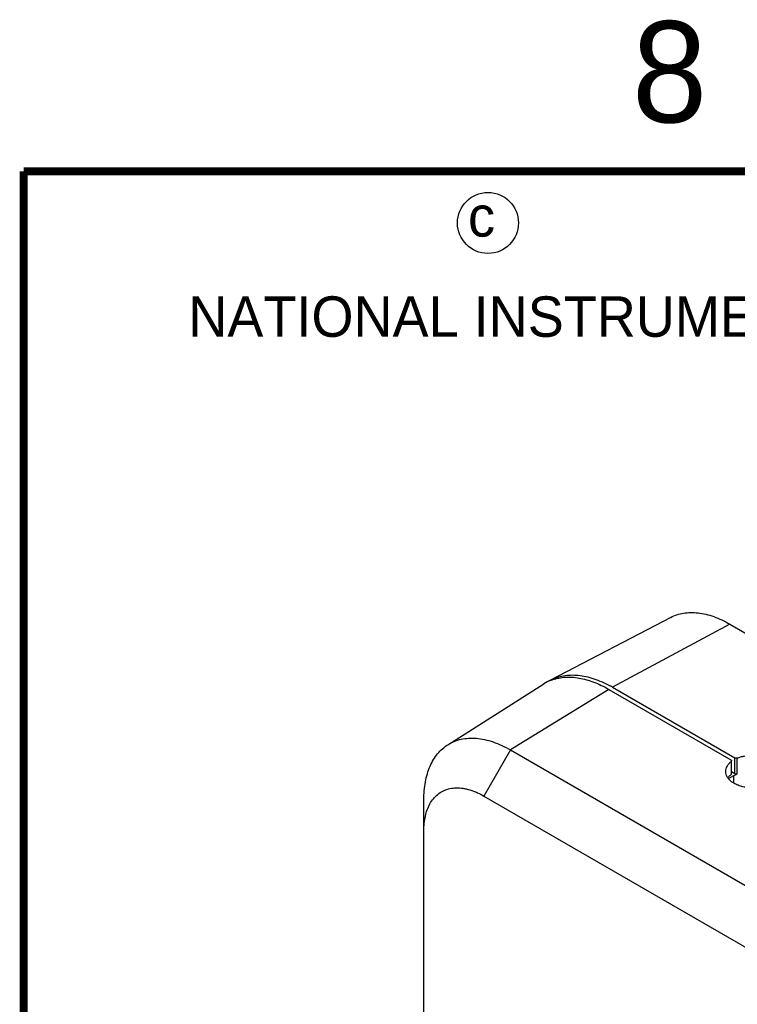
# Model space of a CAD drawing. Header units: inches. Extents: x 0 to 34, y 0 to 22.
# Tile 66 of 129: x 0.5 to 2.3, y 19.4 to 21.9. Entities that reach past the tile are written whole.
import ezdxf

# ---------------------------------------------------------------- set-up
doc = ezdxf.new("R2010")
doc.units = ezdxf.units.IN
doc.header["$LTSCALE"] = 1.87
doc.header["$MEASUREMENT"] = 0
doc.layers.get('0').update_dxf_attribs({"linetype": 'CONTINUOUS'})
doc.styles.add('TEXTSTYLE_2', font='txt')

msp = doc.modelspace()

# ---------------------------------------------------------------- linework, layer by layer
at = {"color": 6, "linetype": 'CONTINUOUS'}
for p, q in [((2.1005, 20.3976), (1.8033, 20.2425)), ((2.2468, 20.3806), (1.9565, 20.2248)), ((2.2468, 20.3806), (4.3327, 19.1762)), ((1.549, 20.0827), (1.7864, 20.233)), ((1.9473, 20.2196), (1.7041, 20.0699)), ((1.9565, 20.2248), (2.2586, 20.0503)), ((1.7041, 20.0699), (1.6383, 19.9558)), ((1.7041, 20.0699), (3.7264, 18.9022)), ((2.251, 20.0425), (2.2499, 20.0413)), ((2.2499, 20.0413), (2.2499, 20.0092)), ((2.2509, 20.0109), (2.2509, 20.0431)), ((2.2511, 20.0431), (2.251, 20.0425)), ((2.2586, 20.011), (2.2586, 20.0503)), ((2.2651, 20.0107), (2.2651, 20.0499)), ((2.2508, 20.0118), (2.2494, 20.013)), ((2.2511, 20.0109), (2.2508, 20.0118)), ((2.2569, 19.988), (2.2569, 20.0066)), ((1.4898, 15.9919), (1.4898, 19.9461)), ((1.6383, 19.9558), (3.6606, 18.7882))]:
    msp.add_line(p, q, dxfattribs=at)
at = {"color": 7, "linetype": 'CONTINUOUS'}
for p, q in [((1.9473, 20.2196), (2.2494, 20.0451)), ((2.2586, 20.011), (2.2509, 20.0154)), ((2.2569, 20.0066), (2.2623, 20.0094)), ((2.2437, 19.9991), (2.2569, 20.0066))]:
    msp.add_line(p, q, dxfattribs=at)
at = {"color": 7, "linetype": 'CONTINUOUS', "const_width": 0.02}
for points in [[(0.5, 21.5), (0.5, 0.5)], [(33.5, 21.5), (0.5, 21.5)]]:
    msp.add_lwpolyline(points, dxfattribs=at)
at = {"color": 2, "linetype": 'CONTINUOUS'}
msp.add_circle((1.6484, 21.3727), 0.0754, dxfattribs=at)
at = {"color": 7, "linetype": 'CONTINUOUS'}
for centre, radius, start, end in [((1.8427, 20.144), 0.1053, 111.7913, 122.3226), ((1.8435, 20.142), 0.1074, 108.9455, 111.8149), ((2.2962, 19.9385), 0.0786, 113.2979, 115.5738)]:
    msp.add_arc(centre, radius, start, end, dxfattribs=at)
at = {"color": 6, "linetype": 'CONTINUOUS'}
for centre, radius, start, end in [((1.8519, 20.1494), 0.1051, 117.5477, 122.2368), ((1.8125, 19.9753), 0.288, 59.9928, 61.3055), ((2.2833, 20.0013), 0.052, 129.854, 130.7724)]:
    msp.add_arc(centre, radius, start, end, dxfattribs=at)
for points, knots in [([(2.1005, 20.3976), (2.1054, 20.4001), (2.1157, 20.4045), (2.1323, 20.4085), (2.1499, 20.41), (2.1684, 20.409), (2.1875, 20.4055), (2.2071, 20.3996), (2.2271, 20.3913), (2.2402, 20.3844), (2.2467, 20.3807)], [0, 0, 0, 0, 0.107827, 0.218039, 0.332295, 0.45196, 0.578076, 0.711355, 0.852073, 1, 1, 1, 1]), ([(1.8033, 20.2425), (1.8082, 20.2451), (1.8187, 20.2495), (1.8354, 20.2537), (1.8531, 20.2554), (1.8717, 20.2547), (1.8909, 20.2516), (1.9107, 20.2461), (1.9309, 20.2382), (1.9441, 20.2316), (1.9507, 20.228)], [0, 0, 0, 0, 0.108575, 0.219415, 0.334089, 0.453905, 0.579881, 0.712734, 0.852822, 1, 1, 1, 1]), ([(1.4898, 19.9461), (1.4898, 19.9538), (1.4904, 19.9687), (1.4932, 19.9904), (1.498, 20.0106), (1.5047, 20.0291), (1.5131, 20.0458), (1.5234, 20.0604), (1.5353, 20.0729), (1.5443, 20.0798), (1.549, 20.0827)], [0, 0, 0, 0, 0.147955, 0.288688, 0.421968, 0.548074, 0.667723, 0.781962, 0.892166, 1, 1, 1, 1]), ([(1.549, 20.0827), (1.554, 20.0859), (1.5647, 20.0914), (1.582, 20.0968), (1.6006, 20.0993), (1.6202, 20.099), (1.6406, 20.0959), (1.6616, 20.0899), (1.683, 20.0812), (1.6971, 20.0739), (1.7041, 20.0699)], [0, 0, 0, 0, 0.108267, 0.218214, 0.331858, 0.450873, 0.576558, 0.709806, 0.851026, 1, 1, 1, 1]), ([(2.2364, 20.0164), (2.2364, 20.0185), (2.237, 20.023), (2.2396, 20.0294), (2.2437, 20.0354), (2.2473, 20.039), (2.2493, 20.0407)], [0, 0, 0, 0, 0.228027, 0.466439, 0.722635, 1, 1, 1, 1]), ([(2.2494, 20.0451), (2.2497, 20.045), (2.2501, 20.0447), (2.2507, 20.0442), (2.251, 20.0437), (2.2511, 20.0433), (2.2511, 20.0431)], [0, 0, 0, 0, 0.286012, 0.548982, 0.782682, 1, 1, 1, 1]), ([(2.2651, 20.0499), (2.2646, 20.0497), (2.2635, 20.0494), (2.2618, 20.0493), (2.2601, 20.0496), (2.2591, 20.0501), (2.2586, 20.0503)], [0, 0, 0, 0, 0.243776, 0.508215, 0.76842, 1, 1, 1, 1]), ([(2.2651, 20.0499), (2.2678, 20.0509), (2.2734, 20.0528), (2.2852, 20.0555), (2.3009, 20.0571), (2.3198, 20.0561), (2.3378, 20.0524), (2.3513, 20.047), (2.3604, 20.0415), (2.3661, 20.037), (2.3706, 20.0322), (2.3739, 20.027), (2.376, 20.0217), (2.3764, 20.018), (2.3764, 20.0162)], [0, 0, 0, 0, 0.065947, 0.13534, 0.280541, 0.428419, 0.571422, 0.702634, 0.7623, 0.81748, 0.868204, 0.914879, 0.958368, 1, 1, 1, 1]), ([(2.2498, 19.9921), (2.2477, 19.9937), (2.244, 19.9972), (2.2397, 20.0033), (2.2371, 20.0097), (2.2364, 20.0142), (2.2364, 20.0164)], [0, 0, 0, 0, 0.277057, 0.532182, 0.770461, 1, 1, 1, 1]), ([(2.2418, 20.0007), (2.2424, 20.0015), (2.2448, 20.0046), (2.2476, 20.0073), (2.2499, 20.0092)], [0, 0, 0, 0, 0.238413, 1, 1, 1, 1]), ([(2.2499, 20.0092), (2.2501, 20.0093), (2.2504, 20.0095), (2.2508, 20.01), (2.251, 20.0104), (2.2511, 20.0107), (2.2511, 20.0109)], [0, 0, 0, 0, 0.2779, 0.538659, 0.77726, 1, 1, 1, 1]), ([(2.3478, 19.9848), (2.3439, 19.9831), (2.3358, 19.9801), (2.3229, 19.9772), (2.3093, 19.9758), (2.2957, 19.976), (2.2824, 19.9777), (2.2701, 19.981), (2.2591, 19.9857), (2.2526, 19.9898), (2.2498, 19.9921)], [0, 0, 0, 0, 0.123151, 0.253165, 0.386726, 0.520703, 0.651809, 0.776938, 0.89355, 1, 1, 1, 1]), ([(1.5046, 19.9362), (1.5071, 19.9408), (1.5129, 19.9494), (1.5238, 19.9603), (1.5364, 19.9686), (1.5506, 19.9739), (1.5661, 19.9764), (1.5797, 19.976), (1.5908, 19.9744), (1.6026, 19.9717), (1.6114, 19.9687), (1.6172, 19.9663)], [0, 0, 0, 0, 0.123085, 0.240645, 0.355693, 0.471617, 0.591679, 0.718558, 0.785254, 0.854329, 1, 1, 1, 1]), ([(1.6172, 19.9663), (1.619, 19.9656), (1.6262, 19.9624), (1.6331, 19.9588), (1.6383, 19.9558)], [0, 0, 0, 0, 0.243175, 1, 1, 1, 1]), ([(1.4898, 19.8701), (1.4898, 19.8764), (1.4904, 19.8885), (1.4939, 19.911), (1.4994, 19.9268), (1.5046, 19.9362)], [0, 0, 0, 0, 0.274187, 0.532371, 1, 1, 1, 1])]:
    msp.add_open_spline(points, degree=3, knots=knots, dxfattribs=at)
at = {"color": 7, "linetype": 'CONTINUOUS'}
for points, knots in [([(1.8087, 20.2436), (1.8136, 20.2453), (1.8239, 20.248), (1.8399, 20.25), (1.8568, 20.25), (1.8742, 20.2478), (1.8921, 20.2437), (1.9105, 20.2376), (1.929, 20.2296), (1.9412, 20.2231), (1.9473, 20.2196)], [0, 0, 0, 0, 0.107839, 0.218936, 0.334397, 0.455123, 0.581776, 0.714806, 0.854287, 1, 1, 1, 1]), ([(2.2651, 20.0107), (2.2646, 20.0105), (2.2635, 20.0102), (2.2618, 20.0101), (2.2601, 20.0103), (2.2591, 20.0107), (2.2586, 20.011)], [0, 0, 0, 0, 0.246412, 0.509422, 0.767271, 1, 1, 1, 1])]:
    msp.add_open_spline(points, degree=3, knots=knots, dxfattribs=at)

# ---------------------------------------------------------------- texts
at = {"color": 2, "linetype": 'CONTINUOUS', "attachment_point": 1, "line_spacing_factor": 0.9, "style": 'TEXTSTYLE_2'}
for s, insert, char_height, width in [('8', (2.0046, 21.8713), 0.25, 0.25), ('c', (1.599, 21.4388), 0.1, 0.1), ('NATIONAL INSTRUMENTS CORPORATION AND ITS LICENSORS.  ALL RIGHTS RESERVED.', (0.9071, 21.1911), 0.1, 7.3)]:
    msp.add_mtext(s, dxfattribs=dict(at, insert=insert, char_height=char_height, width=width))

doc.saveas('drawing.dxf')
